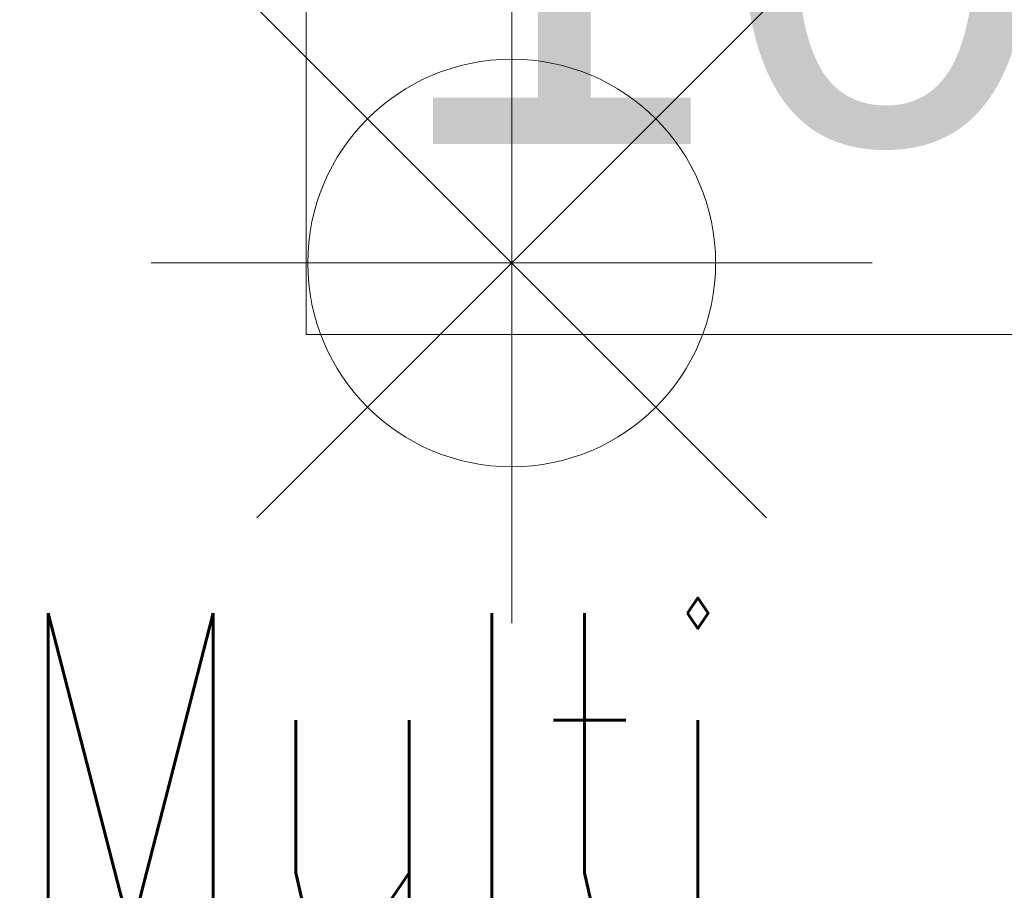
# Model space of a CAD drawing. Header units: millimetres. Extents: x 71658 to 298332, y -154437 to -30421.
# Tile 29 of 155: x 92507 to 92967, y -59664 to -59256. Entities that reach past the tile are written whole.
import ezdxf
from ezdxf.enums import TextEntityAlignment as Align

# ---------------------------------------------------------------- set-up
doc = ezdxf.new("R2010")
doc.units = ezdxf.units.MM
doc.header["$LTSCALE"] = 500
doc.header["$MEASUREMENT"] = 0
doc.layers.get('0').update_dxf_attribs({"color": 250, "lineweight": 5})
doc.layers.get('Defpoints').update_dxf_attribs({"lineweight": 9})
for name, color, linetype, lineweight in [('A-_ROOMNAME_A', 251, 'Continuous', 9), ('VAL_TING', 7, 'Continuous', 18), ('VAL_TXT', 5, 'Continuous', 15)]:
    doc.layers.add(name, color=color, linetype=linetype, lineweight=lineweight)
doc.styles.add('Arial_3', font='arial.ttf', dxfattribs={"height": 200})
doc.styles.add('ELEKTER', font='romans.shx', dxfattribs={"width": 0.75})

# ---------------------------------------------------------------- blocks, each defined once
blk = doc.blocks.new('ET1461')
for p, q in [((0, -235.11), (0, 235.11)), ((-166.25, -166.25), (166.25, 166.25)), ((166.25, -166.25), (-166.25, 166.25)), ((-235.11, 0), (235.11, 0))]:
    blk.add_line(p, q)
blk.add_circle((0, 0), 133)
at = {"layer": 'Defpoints'}
for p in [(0, 133), (-133, 0), (133, 0), (0, -133)]:
    blk.add_point(p, dxfattribs=at)
at = {"style": 'ELEKTER'}
for tag, p in [('TÄHIS', (140, 280)), ('RAAM', (140, 280)), ('KÕRGUS', (-330, 140))]:
    blk.add_attdef(tag, text='', height=125, dxfattribs=at).set_placement(p, align=Align.MIDDLE)
blk = doc.blocks.new('VALGUSTID')
at = {"layer": 'VAL_TING'}
ref = blk.add_blockref('ET1461', (216110.08, -46279.35), dxfattribs=dict(at, xscale=0.7167999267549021, yscale=0.7167999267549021, zscale=0.7168000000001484))
ref.add_attrib('TÄHIS', 'DALI', dxfattribs={"layer": 'VAL_TXT', "height": 125, "style": 'ELEKTER', "width": 0.75}).set_placement((216158.24, -46002.09), align=Align.MIDDLE)
ref.add_attrib('KÕRGUS', 'Multi', dxfattribs={"layer": 'VAL_TXT', "height": 150, "style": 'ELEKTER', "width": 0.75}).set_placement((216045.3, -46514.6), align=Align.MIDDLE)

msp = doc.modelspace()

# ---------------------------------------------------------------- linework, layer by layer
at = {"layer": 'A-_ROOMNAME_A', "flags": 128}
msp.add_lwpolyline([(92640.752, -59040.29), (92640.752, -59403.634), (93145.971, -59403.634), (93145.971, -59040.29)], close=True, dxfattribs=at)

# ---------------------------------------------------------------- block references
at = {"layer": 'VAL_TING'}
msp.add_blockref('VALGUSTID', (-123373.264, -13090.897), dxfattribs=at)

# ---------------------------------------------------------------- texts
at = {"layer": 'A-_ROOMNAME_A', "insert": (92678.816, -59114.57), "char_height": 200, "width": 558.26269, "attachment_point": 1, "line_spacing_factor": 0.941778, "style": 'Arial_3'}
msp.add_mtext('101', dxfattribs=at)

doc.saveas('drawing.dxf')
